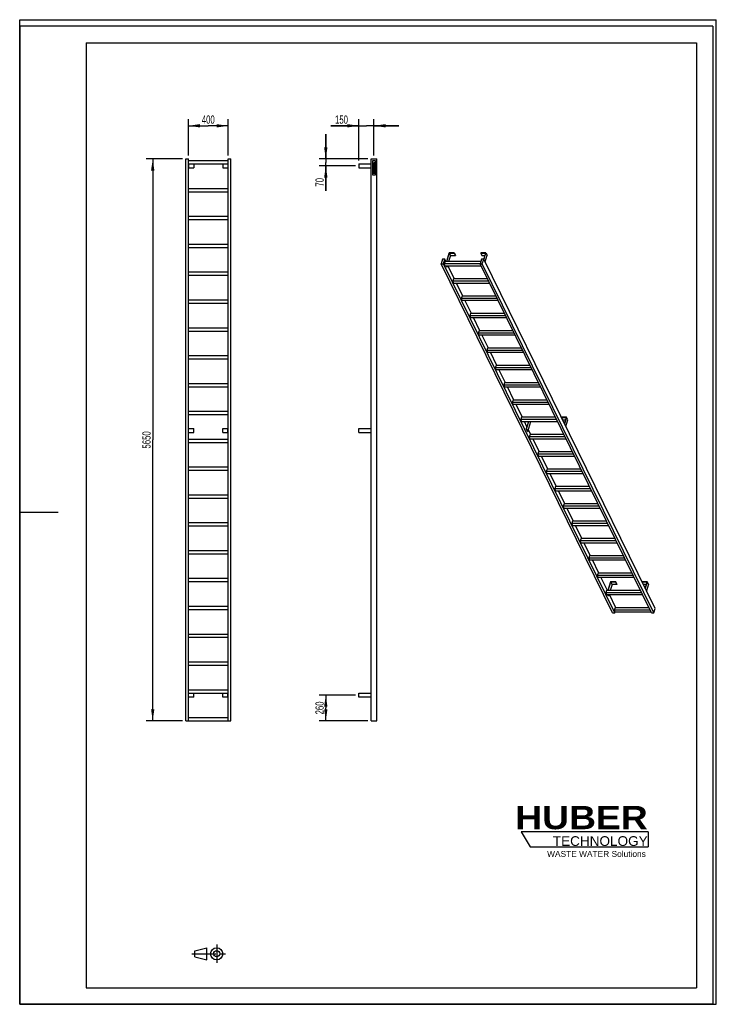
# Model space of a CAD drawing. Header units: millimetres. Extents: x 0 to 7000, y 0 to 9900.
import ezdxf

# ---------------------------------------------------------------- set-up
doc = ezdxf.new("R2010")
doc.units = ezdxf.units.MM
doc.header["$LTSCALE"] = 645.333333
doc.linetypes.add('CENTER', pattern=[0.6, 0.375, -0.075, 0.075, -0.075])
doc.layers.get('0').update_dxf_attribs({"linetype": 'CONTINUOUS'})
for name, color, linetype in [('_2D-BEM', 7, 'CONTINUOUS'), ('_KURVEN', 7, 'CONTINUOUS'), ('HUBER_Logo_BL0', 7, 'CONTINUOUS')]:
    doc.layers.add(name, color=color, linetype=linetype)
doc.styles.get("Standard").update_dxf_attribs({"font": 'txt', "width": 0.7})
doc.styles.add('TEXTSTYLE_2', font='ariblk.ttf')
doc.styles.add('TEXTSTYLE_3', font='arial.ttf')
doc.dimstyles.new('DIMSTYLE_1', dxfattribs={"dimtxt": 83.333333, "dimasz": 116.666667, "dimexe": 2, "dimexo": 1, "dimtad": 1, "dimdec": 1, "dimtxsty": 'STANDARD', "dimblk": '_FILLED', "dimblk1": '_FILLED', "dimblk2": '_FILLED', "dimcen": 0.09, "dimadec": 1, "dimazin": 2, "dimtp": 0.5, "dimtm": 0.5, "dimtfac": 1, "dimtdec": 1, "dimtofl": 0, "dimtmove": 0, "dimatfit": 3, "dimldrblk": '_FILLED', "dimfxl": 1, "dimtolj": 1, "dimarcsym": 0})
doc.dimstyles.new('DIMSTYLE_2', dxfattribs={"dimtxt": 83.333333, "dimasz": 116.666667, "dimexe": 2, "dimexo": 1, "dimtad": 1, "dimdec": 1, "dimtxsty": 'STANDARD', "dimblk": '_FILLED', "dimblk1": '_FILLED', "dimblk2": '_FILLED', "dimcen": 0.09, "dimadec": 1, "dimazin": 2, "dimtp": 2, "dimtm": 2, "dimtfac": 1, "dimtdec": 1, "dimtofl": 0, "dimtmove": 0, "dimatfit": 3, "dimldrblk": '_FILLED', "dimfxl": 1, "dimtolj": 1, "dimarcsym": 0})
doc.dimstyles.new('DIMSTYLE_3', dxfattribs={"dimtxt": 83.333333, "dimasz": 116.666667, "dimexe": 2, "dimexo": 1, "dimtad": 1, "dimdec": 1, "dimtxsty": 'STANDARD', "dimblk": '_FILLED', "dimblk1": '_FILLED', "dimblk2": '_FILLED', "dimcen": 0.09, "dimadec": 1, "dimazin": 2, "dimtp": 0.3, "dimtm": 0.3, "dimtfac": 1, "dimtdec": 1, "dimtofl": 0, "dimtmove": 0, "dimatfit": 3, "dimldrblk": '_FILLED', "dimfxl": 1, "dimtolj": 1, "dimarcsym": 0})

# ---------------------------------------------------------------- blocks, each defined once
blk = doc.blocks.new('HUBER_LOGO_BL0', base_point=(5686, 1682.6))
at = {"layer": 'HUBER_Logo_BL0', "color": 5, "linetype": 'CONTINUOUS'}
for p, q in [((6314.1, 1734.2), (5039.1, 1734.2)), ((5039.1, 1734.2), (5129.1, 1584.2)), ((6314.1, 1734.2), (6314.1, 1584.2)), ((5129.1, 1584.2), (6314.1, 1584.2))]:
    blk.add_line(p, q, dxfattribs=at)
at = {"layer": 'HUBER_Logo_BL0', "color": 2, "linetype": 'CONTINUOUS', "attachment_point": 3, "line_spacing_factor": 0.78}
for s, insert, char_height, width, style in [('HUBER\\P\\Farial.ttf;\\H97.5;TECHNOLOGY ', (6310.5, 1994.5), 234, 1292.239, 'TEXTSTYLE_2'), ('WASTE WATER Solutions', (6291.9, 1542.1), 60, 990.112, 'TEXTSTYLE_3')]:
    blk.add_mtext(s, dxfattribs=dict(at, insert=insert, char_height=char_height, width=width, style=style))
blk = doc.blocks.new('_FILLED')
at = {"color": 0, "linetype": 'BYBLOCK'}
blk.add_solid([(0, 0), (-1, 0.143), (-1, -0.143)], dxfattribs=at)
blk = doc.blocks.new('*D0')
at = {"layer": '_2D-BEM', "color": 2, "linetype": 'CONTINUOUS'}
for p, q in [((1695, 8533.2), (1695, 8899.8)), ((1695, 8833.2), (1895, 8833.2)), ((2095, 8833.2), (1895, 8833.2)), ((2095, 8533.2), (2095, 8899.8))]:
    blk.add_line(p, q, dxfattribs=at)
at = {"layer": '_2D-BEM', "color": 2, "linetype": 'CONTINUOUS', "xscale": 116.6666666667, "yscale": 116.6666666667, "zscale": 116.6666666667, "rotation": 180}
blk.add_blockref('_FILLED', (1695, 8833.2), dxfattribs=at)
at = {"layer": '_2D-BEM', "color": 2, "linetype": 'CONTINUOUS', "xscale": 116.6666666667, "yscale": 116.6666666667, "zscale": 116.6666666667}
blk.add_blockref('_FILLED', (2095, 8833.2), dxfattribs=at)
at = {"layer": '_2D-BEM', "color": 2, "linetype": 'CONTINUOUS', "insert": (1895, 8937.3), "char_height": 83.33, "width": 294.643, "attachment_point": 2, "line_spacing_factor": 0.9}
blk.add_mtext('400', dxfattribs=at)
blk = doc.blocks.new('*D1')
at = {"layer": '_2D-BEM', "color": 2, "linetype": 'CONTINUOUS'}
for p, q in [((1636.7, 8499.8), (1270, 8499.8)), ((1336.7, 8499.8), (1336.7, 5674.8)), ((1336.7, 2849.8), (1336.7, 5674.8)), ((1636.7, 2849.8), (1270, 2849.8))]:
    blk.add_line(p, q, dxfattribs=at)
at = {"layer": '_2D-BEM', "color": 2, "linetype": 'CONTINUOUS', "xscale": 116.6666666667, "yscale": 116.6666666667, "zscale": 116.6666666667}
for p, rotation in [((1336.7, 8499.8), 90), ((1336.7, 2849.8), 270)]:
    blk.add_blockref('_FILLED', p, dxfattribs=dict(at, rotation=rotation))
at = {"layer": '_2D-BEM', "color": 2, "linetype": 'CONTINUOUS', "insert": (1232.5, 5674.8), "char_height": 83.33, "width": 375, "attachment_point": 2, "rotation": 90, "line_spacing_factor": 0.9}
blk.add_mtext('5650', dxfattribs=at)
blk = doc.blocks.new('*D2')
at = {"layer": '_2D-BEM', "color": 2, "linetype": 'CONTINUOUS'}
for p, q in [((3409.2, 8833.2), (3126.1, 8833.2)), ((3126.1, 8833.2), (3484.2, 8833.2)), ((3409.2, 8483.2), (3409.2, 8899.8)), ((3809.2, 8833.2), (3484.2, 8833.2)), ((3559.2, 8533.2), (3559.2, 8899.8)), ((3559.2, 8833.2), (3809.2, 8833.2))]:
    blk.add_line(p, q, dxfattribs=at)
at = {"layer": '_2D-BEM', "color": 2, "linetype": 'CONTINUOUS', "xscale": 116.6666666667, "yscale": 116.6666666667, "zscale": 116.6666666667}
blk.add_blockref('_FILLED', (3409.2, 8833.2), dxfattribs=at)
at = {"layer": '_2D-BEM', "color": 2, "linetype": 'CONTINUOUS', "xscale": 116.6666666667, "yscale": 116.6666666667, "zscale": 116.6666666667, "rotation": 180}
blk.add_blockref('_FILLED', (3559.2, 8833.2), dxfattribs=at)
at = {"layer": '_2D-BEM', "color": 2, "linetype": 'CONTINUOUS', "insert": (3298.7, 8937.3), "char_height": 83.33, "width": 258.929, "attachment_point": 3, "line_spacing_factor": 0.9}
blk.add_mtext('150', dxfattribs=at)
blk = doc.blocks.new('*D3')
at = {"layer": '_2D-BEM', "color": 2, "linetype": 'CONTINUOUS'}
for p, q in [((3375.9, 3109.8), (3009.2, 3109.8)), ((3075.9, 3109.8), (3075.9, 2979.8)), ((3075.9, 2849.8), (3075.9, 2979.8)), ((3497.4, 2849.8), (3009.2, 2849.8))]:
    blk.add_line(p, q, dxfattribs=at)
at = {"layer": '_2D-BEM', "color": 2, "linetype": 'CONTINUOUS', "xscale": 116.6666666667, "yscale": 116.6666666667, "zscale": 116.6666666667}
for p, rotation in [((3075.9, 3109.8), 90), ((3075.9, 2849.8), 270)]:
    blk.add_blockref('_FILLED', p, dxfattribs=dict(at, rotation=rotation))
at = {"layer": '_2D-BEM', "color": 2, "linetype": 'CONTINUOUS', "insert": (2971.7, 2979.8), "char_height": 83.33, "width": 294.643, "attachment_point": 2, "rotation": 90, "line_spacing_factor": 0.9}
blk.add_mtext('260', dxfattribs=at)
blk = doc.blocks.new('*D4')
at = {"layer": '_2D-BEM', "color": 2, "linetype": 'CONTINUOUS'}
for p, q in [((3075.9, 8499.8), (3075.9, 8749.8)), ((3075.9, 8749.8), (3075.9, 8464.8)), ((3497.4, 8499.8), (3009.2, 8499.8)), ((3375.9, 8429.8), (3009.2, 8429.8)), ((3075.9, 8177.7), (3075.9, 8464.8)), ((3075.9, 8429.8), (3075.9, 8177.7))]:
    blk.add_line(p, q, dxfattribs=at)
at = {"layer": '_2D-BEM', "color": 2, "linetype": 'CONTINUOUS', "xscale": 116.6666666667, "yscale": 116.6666666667, "zscale": 116.6666666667}
for p, rotation in [((3075.9, 8499.8), 270), ((3075.9, 8429.8), 90)]:
    blk.add_blockref('_FILLED', p, dxfattribs=dict(at, rotation=rotation))
at = {"layer": '_2D-BEM', "color": 2, "linetype": 'CONTINUOUS', "insert": (2971.7, 8308.6), "char_height": 83.33, "width": 196.429, "attachment_point": 3, "rotation": 90, "line_spacing_factor": 0.9}
blk.add_mtext('70', dxfattribs=at)
blk = doc.blocks.new('PROJEKTIONSMETHODE_1_BL1', base_point=(1900, 508.3))
at = {"color": 2, "linetype": 'CENTER'}
for p, q in [((1979.4, 600), (1979.4, 416.7)), ((1728.9, 508.3), (2071.1, 508.3))]:
    blk.add_line(p, q, dxfattribs=at)
at = {"color": 2, "linetype": 'CONTINUOUS'}
for p, q in [((1759.4, 538.9), (1881.7, 569.4)), ((1759.4, 477.8), (1759.4, 538.9)), ((1881.7, 447.2), (1881.7, 569.4)), ((1759.4, 477.8), (1881.7, 447.2))]:
    blk.add_line(p, q, dxfattribs=at)
for radius in [61.1, 30.6]:
    blk.add_circle((1979.4, 508.3), radius, dxfattribs=at)

msp = doc.modelspace()

# ---------------------------------------------------------------- linework, layer by layer
at = {"color": 7, "linetype": 'CONTINUOUS'}
for p, q in [((0, 9900), (7000, 9900)), ((0, 0), (0, 9900)), ((0, 9900), (7000, 9900)), ((0, 0), (0, 9900)), ((7000, 0), (7000, 9900)), ((7000, 0), (7000, 9900)), ((1669.99, 8499.84), (1694.99, 8499.84)), ((1669.99, 2849.84), (1669.99, 8499.84)), ((1694.99, 2849.84), (1694.99, 8499.84)), ((2094.99, 8479.84), (1694.99, 8479.84)), ((1694.99, 8449.84), (2094.99, 8449.84)), ((1696.99, 8449.84), (1696.99, 8409.84)), ((1749.99, 8449.84), (1749.99, 8409.84)), ((2039.99, 8449.84), (2039.99, 8409.84)), ((2092.99, 8449.84), (2092.99, 8409.84)), ((2094.99, 8499.84), (2119.99, 8499.84)), ((2094.99, 2849.84), (2094.99, 8499.84)), ((2119.99, 2849.84), (2119.99, 8499.84)), ((3409.25, 8449.84), (3409.25, 8409.84)), ((3409.25, 8449.84), (3530.75, 8449.84)), ((3530.75, 8499.84), (3587.75, 8499.84)), ((3530.75, 2849.84), (3530.75, 8499.84)), ((3587.75, 2849.84), (3587.75, 8499.84)), ((1694.99, 8409.84), (1696.99, 8409.84)), ((1696.99, 8409.84), (1749.99, 8409.84)), ((2039.99, 8409.84), (2092.99, 8409.84)), ((2092.99, 8409.84), (2094.99, 8409.84)), ((3409.25, 8409.84), (3530.75, 8409.84)), ((2094.99, 8199.84), (1694.99, 8199.84)), ((1694.99, 8169.84), (2094.99, 8169.84)), ((2094.99, 7919.84), (1694.99, 7919.84)), ((1694.99, 7889.84), (2094.99, 7889.84)), ((2094.99, 7639.84), (1694.99, 7639.84)), ((1694.99, 7609.84), (2094.99, 7609.84)), ((4315.71, 7555.62), (4288.8, 7468.52)), ((4290.64, 7468.52), (4317.07, 7554.06)), ((4329.27, 7529.19), (4310.52, 7468.52)), ((4366.37, 7555.62), (4315.71, 7555.62)), ((4317.07, 7554.06), (4365.89, 7554.06)), ((4317.07, 7554.06), (4329.27, 7529.19)), ((4329.27, 7529.19), (4378.09, 7529.19)), ((4365.89, 7554.06), (4366.37, 7555.62)), ((4365.89, 7554.06), (4378.09, 7529.19)), ((4366.37, 7555.62), (4378.57, 7530.76)), ((4378.09, 7529.19), (4378.57, 7530.76)), ((4633.48, 7555.62), (4632.99, 7554.06)), ((4632.99, 7554.06), (4645.2, 7529.19)), ((4632.99, 7554.06), (4681.81, 7554.06)), ((4684.14, 7555.62), (4633.48, 7555.62)), ((4645.2, 7529.19), (4674.13, 7529.19)), ((4681.81, 7554.06), (4662.49, 7491.53)), ((4663.62, 7489.24), (4684.14, 7555.62)), ((4675.82, 7464.38), (4696.34, 7530.76)), ((4684.14, 7555.62), (4696.34, 7530.76)), ((4248.02, 7491.53), (4234.22, 7446.88)), ((5957.71, 3934.78), (4234.22, 7446.88)), ((4234.22, 7446.88), (4257.25, 7446.88)), ((4271.05, 7491.53), (4248.02, 7491.53)), ((4257.25, 7446.88), (4271.05, 7491.53)), ((5980.74, 3934.78), (4257.25, 7446.88)), ((4273.88, 7468.52), (4266.62, 7445.02)), ((4275.77, 7426.37), (4266.62, 7445.02)), ((4626.59, 7445.02), (4266.62, 7445.02)), ((4282.34, 7468.52), (4271.05, 7491.53)), ((4632.36, 7468.52), (4273.88, 7468.52)), ((4275.77, 7426.37), (4635.74, 7426.37)), ((4291.6, 7413.26), (4285.17, 7426.37)), ((4287.01, 7426.37), (4293.45, 7413.26)), ((4297.5, 7426.37), (4293.45, 7413.26)), ((4367.75, 7294.47), (4303.02, 7426.37)), ((4639.47, 7491.53), (4625.68, 7446.88)), ((6349.16, 3934.78), (4625.68, 7446.88)), ((4625.68, 7446.88), (4648.7, 7446.88)), ((4662.5, 7491.53), (4639.47, 7491.53)), ((4648.7, 7446.88), (4662.5, 7491.53)), ((6372.19, 3934.78), (4648.7, 7446.88)), ((6385.99, 3979.43), (4662.5, 7491.53)), ((2094.99, 7359.84), (1694.99, 7359.84)), ((1694.99, 7329.84), (2094.99, 7329.84)), ((4291.6, 7413.26), (4293.45, 7413.26)), ((4359.29, 7294.47), (4352.03, 7270.97)), ((4361.18, 7252.32), (4352.03, 7270.97)), ((4712, 7270.97), (4352.03, 7270.97)), ((4700.47, 7294.47), (4359.29, 7294.47)), ((4361.18, 7252.32), (4721.15, 7252.32)), ((4453.16, 7120.42), (4388.43, 7252.32)), ((2094.99, 7079.84), (1694.99, 7079.84)), ((1694.99, 7049.84), (2094.99, 7049.84)), ((4444.7, 7120.42), (4437.44, 7096.92)), ((4446.59, 7078.27), (4437.44, 7096.92)), ((4797.41, 7096.92), (4437.44, 7096.92)), ((4785.88, 7120.42), (4444.7, 7120.42)), ((4446.59, 7078.27), (4806.56, 7078.27)), ((4538.57, 6946.37), (4473.85, 7078.27)), ((4530.12, 6946.37), (4522.85, 6922.87)), ((4871.29, 6946.37), (4530.12, 6946.37)), ((4532.01, 6904.22), (4522.85, 6922.87)), ((4882.82, 6922.87), (4522.85, 6922.87)), ((4532.01, 6904.22), (4891.97, 6904.22)), ((4623.99, 6772.32), (4559.26, 6904.22)), ((2094.99, 6799.84), (1694.99, 6799.84)), ((1694.99, 6769.84), (2094.99, 6769.84)), ((4615.53, 6772.32), (4608.27, 6748.82)), ((4617.42, 6730.17), (4608.27, 6748.82)), ((4968.23, 6748.82), (4608.27, 6748.82)), ((4956.7, 6772.32), (4615.53, 6772.32)), ((4617.42, 6730.17), (4977.38, 6730.17)), ((4709.4, 6598.27), (4644.67, 6730.17)), ((4700.94, 6598.27), (4693.68, 6574.77)), ((4702.83, 6556.12), (4693.68, 6574.77)), ((5053.65, 6574.77), (4693.68, 6574.77)), ((5042.11, 6598.27), (4700.94, 6598.27)), ((4702.83, 6556.12), (5062.8, 6556.12)), ((4794.81, 6424.22), (4730.08, 6556.12)), ((2094.99, 6519.84), (1694.99, 6519.84)), ((1694.99, 6489.84), (2094.99, 6489.84)), ((4786.35, 6424.22), (4779.09, 6400.72)), ((4788.24, 6382.07), (4779.09, 6400.72)), ((5139.06, 6400.72), (4779.09, 6400.72)), ((5127.52, 6424.22), (4786.35, 6424.22)), ((4788.24, 6382.07), (5148.21, 6382.07)), ((4880.22, 6250.17), (4815.49, 6382.07)), ((2094.99, 6239.84), (1694.99, 6239.84)), ((4871.76, 6250.17), (4864.5, 6226.67)), ((5212.94, 6250.17), (4871.76, 6250.17)), ((1694.99, 6209.84), (2094.99, 6209.84)), ((4873.65, 6208.02), (4864.5, 6226.67)), ((5224.47, 6226.67), (4864.5, 6226.67)), ((4873.65, 6208.02), (5233.62, 6208.02)), ((4965.63, 6076.12), (4900.9, 6208.02)), ((4957.18, 6076.12), (4949.91, 6052.62)), ((4959.06, 6033.97), (4949.91, 6052.62)), ((5309.88, 6052.62), (4949.91, 6052.62)), ((5298.35, 6076.12), (4957.18, 6076.12)), ((2094.99, 5959.84), (1694.99, 5959.84)), ((4959.06, 6033.97), (5319.03, 6033.97)), ((5051.04, 5902.06), (4986.32, 6033.97)), ((1694.99, 5929.84), (2094.99, 5929.84)), ((5042.59, 5902.06), (5035.32, 5878.56)), ((5044.48, 5859.92), (5035.32, 5878.56)), ((5395.29, 5878.56), (5035.32, 5878.56)), ((5383.76, 5902.06), (5042.59, 5902.06)), ((5044.48, 5859.92), (5404.44, 5859.92)), ((5097.71, 5806.97), (5071.73, 5859.92)), ((5092.66, 5784.64), (5115.92, 5859.92)), ((5114.07, 5859.92), (5097.71, 5806.97)), ((5104.86, 5759.78), (5135.8, 5859.92)), ((5127.12, 5902.14), (5127.1, 5902.06)), ((5177.78, 5902.14), (5127.12, 5902.14)), ((5177.76, 5902.06), (5177.78, 5902.14)), ((5177.82, 5902.06), (5177.78, 5902.14)), ((5444.89, 5902.14), (5444.4, 5900.57)), ((5456.61, 5875.71), (5444.4, 5900.57)), ((5444.4, 5900.57), (5493.22, 5900.57)), ((5495.55, 5902.14), (5444.89, 5902.14)), ((5456.61, 5875.71), (5485.54, 5875.71)), ((5493.22, 5900.57), (5473.9, 5838.06)), ((5475.03, 5835.76), (5495.55, 5902.14)), ((5487.24, 5810.89), (5507.75, 5877.28)), ((5507.75, 5877.28), (5495.55, 5902.14)), ((1694.99, 5789.84), (1696.99, 5789.84)), ((1694.99, 5749.84), (1696.99, 5749.84)), ((1696.99, 5749.84), (1696.99, 5789.84)), ((1696.99, 5789.84), (1749.99, 5789.84)), ((1696.99, 5749.84), (1749.99, 5749.84)), ((1749.99, 5749.84), (1749.99, 5789.84)), ((2039.99, 5749.84), (2039.99, 5789.84)), ((2039.99, 5789.84), (2092.99, 5789.84)), ((2039.99, 5749.84), (2092.99, 5749.84)), ((2092.99, 5749.84), (2092.99, 5789.84)), ((2092.99, 5789.84), (2094.99, 5789.84)), ((2092.99, 5749.84), (2094.99, 5749.84)), ((3409.25, 5749.84), (3409.25, 5789.84)), ((3409.25, 5789.84), (3530.75, 5789.84)), ((3409.25, 5749.84), (3530.75, 5749.84)), ((5097.71, 5806.97), (5090.81, 5784.64)), ((5103.01, 5759.78), (5090.81, 5784.64)), ((5090.81, 5784.64), (5092.66, 5784.64)), ((5104.86, 5759.78), (5092.66, 5784.64)), ((5103.01, 5759.78), (5104.86, 5759.78)), ((5136.46, 5728.01), (5111.04, 5779.8)), ((2094.99, 5679.84), (1694.99, 5679.84)), ((1694.99, 5649.84), (2094.99, 5649.84)), ((5128, 5728.01), (5120.74, 5704.51)), ((5129.89, 5685.87), (5120.74, 5704.51)), ((5480.7, 5704.51), (5120.74, 5704.51)), ((5469.17, 5728.01), (5128, 5728.01)), ((5129.89, 5685.87), (5489.86, 5685.87)), ((5221.87, 5553.96), (5157.14, 5685.87)), ((5213.41, 5553.96), (5206.15, 5530.46)), ((5554.58, 5553.96), (5213.41, 5553.96)), ((5215.3, 5511.81), (5206.15, 5530.46)), ((5566.12, 5530.46), (5206.15, 5530.46)), ((5215.3, 5511.81), (5575.27, 5511.81)), ((5307.28, 5379.91), (5242.55, 5511.81)), ((2094.99, 5399.84), (1694.99, 5399.84)), ((1694.99, 5369.84), (2094.99, 5369.84)), ((5298.82, 5379.91), (5291.56, 5356.41)), ((5300.71, 5337.76), (5291.56, 5356.41)), ((5651.53, 5356.41), (5291.56, 5356.41)), ((5640, 5379.91), (5298.82, 5379.91)), ((5300.71, 5337.76), (5660.68, 5337.76)), ((5392.69, 5205.86), (5327.96, 5337.76)), ((5384.23, 5205.86), (5376.97, 5182.36)), ((5386.12, 5163.71), (5376.97, 5182.36)), ((5736.94, 5182.36), (5376.97, 5182.36)), ((5725.41, 5205.86), (5384.23, 5205.86)), ((5386.12, 5163.71), (5746.09, 5163.71)), ((5478.1, 5031.81), (5413.37, 5163.71)), ((2094.99, 5119.84), (1694.99, 5119.84)), ((1694.99, 5089.84), (2094.99, 5089.84)), ((5469.65, 5031.81), (5462.38, 5008.31)), ((5822.35, 5008.31), (5462.38, 5008.31)), ((5471.53, 4989.66), (5462.38, 5008.31)), ((5810.82, 5031.81), (5469.65, 5031.81)), ((5471.53, 4989.66), (5831.5, 4989.66)), ((5563.51, 4857.76), (5498.79, 4989.66)), ((5555.06, 4857.76), (5547.8, 4834.26)), ((5896.23, 4857.76), (5555.06, 4857.76)), ((2094.99, 4839.84), (1694.99, 4839.84)), ((1694.99, 4809.84), (2094.99, 4809.84)), ((5907.76, 4834.26), (5547.8, 4834.26)), ((5556.95, 4815.61), (5547.8, 4834.26)), ((5556.95, 4815.61), (5916.91, 4815.61)), ((5648.93, 4683.71), (5584.2, 4815.61)), ((5640.47, 4683.71), (5633.21, 4660.21)), ((5993.17, 4660.21), (5633.21, 4660.21)), ((5642.36, 4641.56), (5633.21, 4660.21)), ((5981.64, 4683.71), (5640.47, 4683.71)), ((2094.99, 4559.84), (1694.99, 4559.84)), ((5642.36, 4641.56), (6002.33, 4641.56)), ((5734.34, 4509.66), (5669.61, 4641.56)), ((1694.99, 4529.84), (2094.99, 4529.84)), ((5725.88, 4509.66), (5718.62, 4486.16)), ((6078.59, 4486.16), (5718.62, 4486.16)), ((5727.77, 4467.51), (5718.62, 4486.16)), ((6067.05, 4509.66), (5725.88, 4509.66)), ((5727.77, 4467.51), (6087.74, 4467.51)), ((5819.75, 4335.61), (5755.02, 4467.51)), ((2094.99, 4279.84), (1694.99, 4279.84)), ((5811.29, 4335.61), (5804.03, 4312.11)), ((5813.18, 4293.46), (5804.03, 4312.11)), ((6164, 4312.11), (5804.03, 4312.11)), ((6152.47, 4335.61), (5811.29, 4335.61)), ((5813.18, 4293.46), (6173.15, 4293.46)), ((5905.16, 4161.56), (5840.43, 4293.46)), ((1694.99, 4249.84), (2094.99, 4249.84)), ((5896.7, 4161.56), (5889.44, 4138.06)), ((6237.88, 4161.56), (5896.7, 4161.56)), ((5938.53, 4248.66), (5911.62, 4161.56)), ((5913.46, 4161.56), (5939.89, 4247.09)), ((5952.09, 4222.23), (5933.35, 4161.56)), ((5989.19, 4248.66), (5938.53, 4248.66)), ((5952.09, 4222.23), (5939.89, 4247.09)), ((5939.89, 4247.09), (5988.71, 4247.09)), ((6000.91, 4222.23), (5952.09, 4222.23)), ((5988.71, 4247.09), (5989.19, 4248.66)), ((6000.91, 4222.23), (5988.71, 4247.09)), ((6001.39, 4223.79), (5989.19, 4248.66)), ((6001.39, 4223.79), (6000.91, 4222.23)), ((6256.3, 4248.66), (6255.82, 4247.09)), ((6268.02, 4222.23), (6255.82, 4247.09)), ((6255.82, 4247.09), (6304.63, 4247.09)), ((6306.96, 4248.66), (6256.3, 4248.66)), ((6296.95, 4222.23), (6268.02, 4222.23)), ((6304.63, 4247.09), (6285.31, 4184.58)), ((6286.45, 4182.28), (6306.96, 4248.66)), ((6319.16, 4223.79), (6298.65, 4157.41)), ((6319.16, 4223.79), (6306.96, 4248.66)), ((6249.41, 4138.06), (5889.44, 4138.06)), ((5898.59, 4119.41), (5889.44, 4138.06)), ((5898.59, 4119.41), (6258.56, 4119.41)), ((5914.43, 4106.29), (5907.99, 4119.41)), ((5916.27, 4106.29), (5909.83, 4119.41)), ((5916.27, 4106.29), (5914.43, 4106.29)), ((5920.32, 4119.41), (5916.27, 4106.29)), ((5990.57, 3987.51), (5925.84, 4119.41)), ((2094.99, 3999.84), (1694.99, 3999.84)), ((1694.99, 3969.84), (2094.99, 3969.84)), ((5982.12, 3987.51), (5974.85, 3964.01)), ((6334.82, 3964.01), (5974.85, 3964.01)), ((5984.01, 3945.36), (5974.85, 3964.01)), ((6323.29, 3987.51), (5982.12, 3987.51)), ((6372.19, 3934.78), (6385.99, 3979.43)), ((5957.71, 3934.78), (5980.74, 3934.78)), ((5980.74, 3934.78), (5984.01, 3945.36)), ((5984.01, 3945.36), (6343.97, 3945.36)), ((6349.16, 3934.78), (6372.19, 3934.78)), ((2094.99, 3719.84), (1694.99, 3719.84)), ((1694.99, 3689.84), (2094.99, 3689.84)), ((2094.99, 3439.84), (1694.99, 3439.84)), ((1694.99, 3409.84), (2094.99, 3409.84)), ((2094.99, 3159.84), (1694.99, 3159.84)), ((1694.99, 3129.84), (2094.99, 3129.84)), ((1696.99, 3089.84), (1694.99, 3089.84)), ((1696.99, 3089.84), (1696.99, 3129.84)), ((1749.99, 3089.84), (1696.99, 3089.84)), ((1749.99, 3089.84), (1749.99, 3129.84)), ((2039.99, 3089.84), (2039.99, 3129.84)), ((2092.99, 3089.84), (2039.99, 3089.84)), ((2092.99, 3089.84), (2092.99, 3129.84)), ((2094.99, 3089.84), (2092.99, 3089.84)), ((3409.25, 3089.84), (3409.25, 3129.84)), ((3409.25, 3129.84), (3530.75, 3129.84)), ((3530.75, 3089.84), (3409.25, 3089.84)), ((2094.99, 2879.84), (1694.99, 2879.84)), ((1669.99, 2849.84), (1694.99, 2849.84)), ((1694.99, 2849.84), (2094.99, 2849.84)), ((2094.99, 2849.84), (2119.99, 2849.84)), ((3530.75, 2849.84), (3587.75, 2849.84)), ((0, 0), (7000, 0)), ((0, 0), (7000, 0))]:
    msp.add_line(p, q, dxfattribs=at)
at = {"color": 3, "linetype": 'CONTINUOUS'}
for p, q in [((0, 9833.33), (0, 4950)), ((6966.67, 9833.33), (0, 9833.33)), ((6966.67, 9833.33), (6966.67, 0)), ((0, 4950), (0, 0)), ((0, 4950), (386.67, 4950)), ((6966.67, 0), (0, 0))]:
    msp.add_line(p, q, dxfattribs=at)
at = {"color": 5, "linetype": 'CONTINUOUS'}
for p, q in [((666.67, 9666.67), (6800, 9666.67)), ((666.67, 9666.67), (666.67, 166.67)), ((6800, 9666.67), (6800, 166.67)), ((666.67, 166.67), (6800, 166.67))]:
    msp.add_line(p, q, dxfattribs=at)
at = {"layer": '_KURVEN', "color": 4, "linetype": 'CONTINUOUS'}
for p, q in [((3544.25, 8479.84), (3544.25, 8339.84)), ((3574.25, 8479.84), (3544.25, 8479.84)), ((3549.25, 8454.56), (3549.25, 8444.26)), ((3549.25, 8444.26), (3569.25, 8444.26)), ((3553.52, 8440.55), (3549.25, 8440.55)), ((3549.25, 8440.55), (3549.25, 8423.99)), ((3549.25, 8423.99), (3569.25, 8423.99)), ((3553.29, 8450.47), (3553.29, 8453.19)), ((3557.35, 8450.47), (3553.29, 8450.47)), ((3553.52, 8430.18), (3553.52, 8440.55)), ((3556.7, 8430.18), (3553.52, 8430.18)), ((3560.78, 8439.8), (3556.7, 8439.8)), ((3556.7, 8439.8), (3556.7, 8430.18)), ((3557.35, 8453.08), (3557.35, 8450.47)), ((3560.78, 8430.18), (3560.78, 8439.8)), ((3564.72, 8430.18), (3560.78, 8430.18)), ((3561.13, 8450.47), (3561.13, 8451.02)), ((3569.25, 8450.47), (3561.13, 8450.47)), ((3563.14, 8453.65), (3569.25, 8456.95)), ((3569.25, 8463.94), (3563.46, 8460.94)), ((3569.25, 8440.85), (3564.72, 8440.85)), ((3564.72, 8440.85), (3564.72, 8430.18)), ((3569.25, 8456.95), (3569.25, 8463.94)), ((3569.25, 8444.26), (3569.25, 8450.47)), ((3569.25, 8423.99), (3569.25, 8440.85)), ((3574.25, 8339.84), (3574.25, 8479.84)), ((3544.25, 8339.84), (3574.25, 8339.84)), ((3549.25, 8413.85), (3549.25, 8402.29)), ((3549.25, 8402.29), (3569.25, 8402.29)), ((3561.17, 8398.18), (3549.25, 8398.18)), ((3549.25, 8398.18), (3549.25, 8392.01)), ((3549.25, 8392.01), (3561.46, 8392.01)), ((3561.46, 8385.18), (3549.25, 8385.18)), ((3549.25, 8385.18), (3549.25, 8379.01)), ((3549.25, 8379.01), (3561.17, 8379.01)), ((3569.25, 8374.89), (3549.25, 8374.89)), ((3549.25, 8374.89), (3549.25, 8368.68)), ((3549.25, 8368.68), (3556.25, 8368.68)), ((3556.25, 8361.93), (3549.25, 8361.93)), ((3549.25, 8361.93), (3549.25, 8355.75)), ((3549.25, 8355.75), (3569.25, 8355.75)), ((3553.3, 8408.52), (3553.3, 8411.25)), ((3557.09, 8408.52), (3553.3, 8408.52)), ((3556.25, 8368.68), (3556.25, 8361.93)), ((3557.09, 8411.21), (3557.09, 8408.52)), ((3560.9, 8408.52), (3560.9, 8411.66)), ((3564.95, 8408.52), (3560.9, 8408.52)), ((3561.16, 8361.93), (3561.16, 8368.68)), ((3561.16, 8368.68), (3569.25, 8368.68)), ((3569.25, 8361.93), (3561.16, 8361.93)), ((3564.95, 8411.67), (3564.95, 8408.52)), ((3569.25, 8402.29), (3569.25, 8412.95)), ((3569.25, 8368.68), (3569.25, 8374.89)), ((3569.25, 8355.75), (3569.25, 8361.93))]:
    msp.add_line(p, q, dxfattribs=at)
for points in [[(3549.25, 8454.56), (3549.25, 8456.47), (3549.41, 8457.93), (3549.74, 8458.94)], [(3549.25, 8413.85), (3549.25, 8415.78), (3549.73, 8417.25), (3550.68, 8418.29)], [(3549.74, 8458.94), (3550.07, 8459.95), (3550.68, 8460.76), (3551.57, 8461.38)], [(3550.68, 8418.29), (3551.64, 8419.33), (3552.82, 8419.84), (3554.23, 8419.84)], [(3551.57, 8461.38), (3552.45, 8462), (3553.53, 8462.31), (3554.8, 8462.31)], [(3553.81, 8455.49), (3553.46, 8455.08), (3553.29, 8454.31), (3553.29, 8453.19)], [(3555.29, 8456.11), (3554.65, 8456.11), (3554.16, 8455.9), (3553.81, 8455.49)], [(3554.23, 8419.84), (3555.41, 8419.84), (3556.42, 8419.48), (3557.27, 8418.74)], [(3554.8, 8462.31), (3555.92, 8462.31), (3556.87, 8462.07), (3557.68, 8461.6)], [(3556.45, 8455.71), (3556.12, 8455.97), (3555.73, 8456.11), (3555.29, 8456.11)], [(3557.09, 8454.72), (3557, 8455.12), (3556.79, 8455.45), (3556.45, 8455.71)], [(3557.35, 8453.08), (3557.35, 8453.35), (3557.27, 8453.9), (3557.09, 8454.72)], [(3557.27, 8418.74), (3557.84, 8418.25), (3558.28, 8417.52), (3558.61, 8416.58)], [(3557.68, 8461.6), (3558.48, 8461.13), (3559.14, 8460.47), (3559.64, 8459.65)], [(3558.61, 8416.58), (3558.96, 8418.02), (3559.55, 8419.07), (3560.39, 8419.75)], [(3559.64, 8459.65), (3559.96, 8459.12), (3560.22, 8458.4), (3560.42, 8457.47)], [(3560.39, 8419.75), (3561.24, 8420.43), (3562.29, 8420.77), (3563.56, 8420.77)], [(3560.42, 8457.47), (3560.68, 8458.21), (3560.93, 8458.75), (3561.17, 8459.08)], [(3561.6, 8452.52), (3561.29, 8452.08), (3561.13, 8451.58), (3561.13, 8451.02)], [(3561.17, 8459.08), (3561.33, 8459.31), (3561.68, 8459.64), (3562.22, 8460.08)], [(3563.14, 8453.65), (3562.35, 8453.22), (3561.84, 8452.86), (3561.6, 8452.52)], [(3562.22, 8460.08), (3562.75, 8460.5), (3563.16, 8460.79), (3563.46, 8460.94)], [(3563.56, 8420.77), (3564.6, 8420.77), (3565.54, 8420.53), (3566.35, 8420.05)], [(3566.35, 8420.05), (3567.19, 8419.56), (3567.84, 8418.9), (3568.32, 8418.07)], [(3568.32, 8418.07), (3568.62, 8417.55), (3568.84, 8416.76), (3568.98, 8415.72)], [(3568.98, 8415.72), (3569.17, 8414.33), (3569.25, 8413.4), (3569.25, 8412.95)], [(3553.79, 8413.21), (3553.46, 8412.83), (3553.3, 8412.18), (3553.3, 8411.25)], [(3555.15, 8413.79), (3554.58, 8413.79), (3554.12, 8413.6), (3553.79, 8413.21)], [(3556.6, 8413.21), (3556.27, 8413.6), (3555.78, 8413.79), (3555.15, 8413.79)], [(3557.09, 8411.21), (3557.09, 8412.16), (3556.93, 8412.83), (3556.6, 8413.21)], [(3561.44, 8413.92), (3561.09, 8413.49), (3560.9, 8412.74), (3560.9, 8411.66)], [(3561.17, 8398.18), (3562.36, 8398.18), (3563.46, 8397.99), (3564.51, 8397.62)], [(3564.56, 8379.58), (3563.27, 8379.2), (3562.15, 8379.01), (3561.17, 8379.01)], [(3562.86, 8414.58), (3562.28, 8414.58), (3561.8, 8414.36), (3561.44, 8413.92)], [(3564.02, 8391.1), (3563.42, 8391.7), (3562.56, 8392.01), (3561.46, 8392.01)], [(3561.46, 8385.18), (3562.55, 8385.18), (3563.39, 8385.48), (3564.01, 8386.08)], [(3564.39, 8413.92), (3564.01, 8414.36), (3563.5, 8414.58), (3562.86, 8414.58)], [(3564.01, 8386.08), (3564.62, 8386.68), (3564.92, 8387.52), (3564.92, 8388.6)], [(3564.92, 8388.6), (3564.92, 8389.67), (3564.62, 8390.5), (3564.02, 8391.1)], [(3564.95, 8411.67), (3564.95, 8412.74), (3564.77, 8413.49), (3564.39, 8413.92)], [(3564.51, 8397.62), (3565.56, 8397.25), (3566.48, 8396.68), (3567.27, 8395.89)], [(3566.86, 8380.9), (3566.11, 8380.25), (3565.35, 8379.82), (3564.56, 8379.58)], [(3568.58, 8383.02), (3568.17, 8382.25), (3567.6, 8381.54), (3566.86, 8380.9)], [(3567.27, 8395.89), (3568.06, 8395.1), (3568.61, 8394.28), (3568.92, 8393.41)], [(3569.38, 8385.9), (3569.25, 8384.76), (3568.99, 8383.79), (3568.58, 8383.02)], [(3568.92, 8393.41), (3569.36, 8392.22), (3569.59, 8390.77), (3569.59, 8389.09)], [(3569.59, 8389.09), (3569.59, 8388.11), (3569.52, 8387.05), (3569.38, 8385.9)]]:
    msp.add_open_spline(points, degree=3, dxfattribs=at)

# ---------------------------------------------------------------- block references
at = {"color": 2, "linetype": 'CONTINUOUS'}
msp.add_blockref('PROJEKTIONSMETHODE_1_BL1', (1900, 508.33), dxfattribs=at)
at = {"layer": 'HUBER_Logo_BL0'}
msp.add_blockref('HUBER_LOGO_BL0', (5685.99, 1682.58), dxfattribs=at)

# ---------------------------------------------------------------- dimensions: what is measured, and where the dimension line sits
at = {"layer": '_2D-BEM', "color": 2, "linetype": 'CONTINUOUS'}
for base, p1, p2, picture, middle in [((2094.99, 8833.18), (1694.99, 8532.18), (2094.99, 8532.18), '*D0', (1883.09, 8833.18)), ((3559.25, 8833.18), (3409.25, 8482.18), (3559.25, 8532.18), '*D2', (3200.48, 8833.18))]:
    dim = msp.add_linear_dim(base=base, p1=p1, p2=p2, dimstyle='DIMSTYLE_1', dxfattribs=at)
    dim.commit()
    dim.dimension.update_dxf_attribs({"geometry": picture, "text_midpoint": middle, "dimtype": 160})
for base, p1, p2, angle, dimstyle, picture, middle in [((3075.91, 8429.84), (3498.41, 8499.84), (3376.91, 8429.84), 270, 'DIMSTYLE_3', '*D4', (3075.91, 8231.22)), ((1336.66, 8499.84), (1637.66, 2849.84), (1637.66, 8499.84), 90, 'DIMSTYLE_2', '*D1', (1336.66, 5662.94)), ((3075.91, 3109.84), (3498.41, 2849.84), (3376.91, 3109.84), 90, 'DIMSTYLE_1', '*D3', (3075.91, 2967.94))]:
    dim = msp.add_linear_dim(base=base, p1=p1, p2=p2, angle=angle, dimstyle=dimstyle, dxfattribs=at)
    dim.commit()
    dim.dimension.update_dxf_attribs({"geometry": picture, "text_midpoint": middle, "dimtype": 160})

doc.saveas('drawing.dxf')
